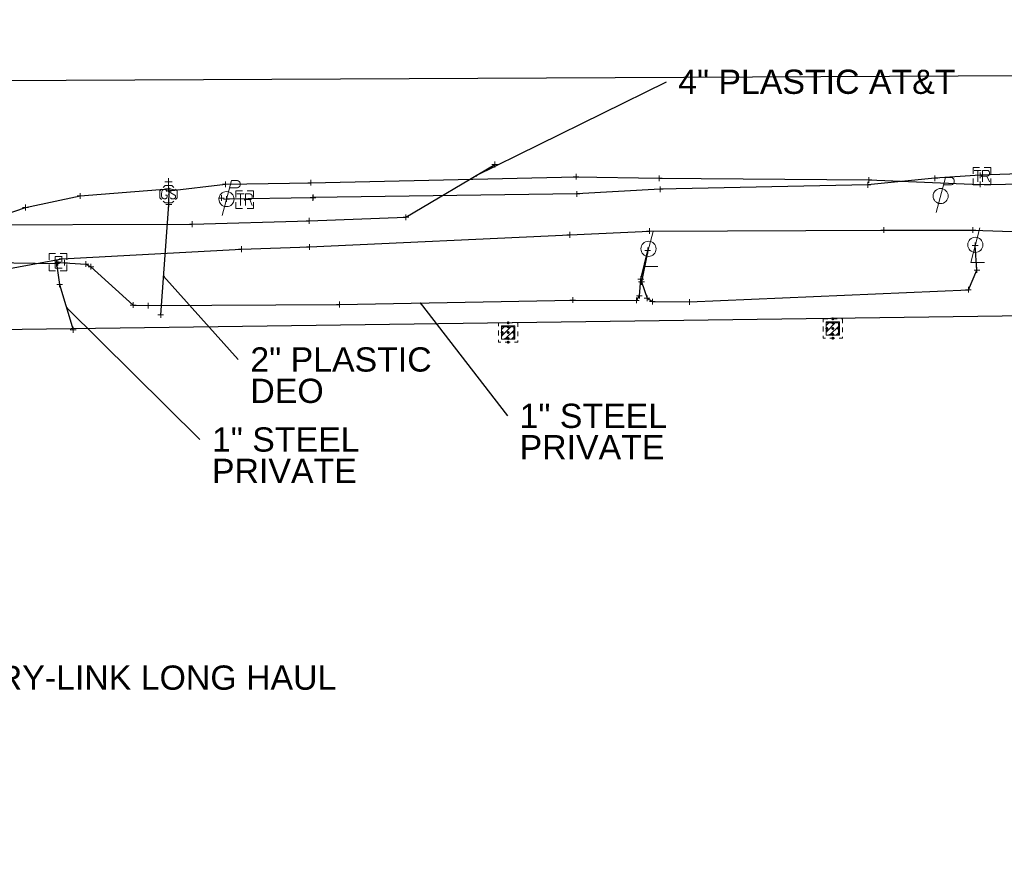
# Model space of a CAD drawing. Header units: feet. Extents: x 2474969 to 2485206, y 498780 to 500682.
# Tile 21 of 69: x 2477873 to 2478042, y 499918 to 500065. Entities that reach past the tile are written whole.
import ezdxf

# ---------------------------------------------------------------- set-up
doc = ezdxf.new("R2010")
doc.units = ezdxf.units.FT
doc.header["$MEASUREMENT"] = 0
for name, pattern in [('DGN Style 1', [0.063228, 0.000105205, -0.063123]), ('DGN Style 2', [0.017105, 0.010263, -0.006842]), ('DGN Style 4', [0.027369, 0.013684, -0.006842, 0, -0.006842]), ('DGN Style 5', [0.011974, 0.005132, -0.006842]), ('DGN Style 6', [6.093386, 0.003204, -1.281469, 2.242571, -1.281469, 0.003204, -1.281469]), ('DGN Style 7', [0.034211, 0.015395, -0.006842, 0.005132, -0.006842]), ('drainage01', [1.6, 0.85, -0.75]), ('interconnectex', [0]), ('OhDOT_USTN2', [0.11, 0.069, -0.041])]:
    doc.linetypes.add(name, pattern=pattern)
for name, color, linetype in [('DR_X_Cells', 151, 'OhDOT_USTN2'), ('LT_X_Poles', 2, 'Continuous'), ('SG_X_Interconnect_Cable', 7, 'interconnectex'), ('SG_X_PullBox', 7, 'Continuous'), ('TX_X_10', 7, 'Continuous'), ('UT_X_Electric', 1, 'elecex'), ('UT_X_Electric_Cells', 1, 'Continuous'), ('UT_X_FO', 30, 'foex'), ('UT_X_Gas', 190, 'gasex'), ('UT_X_Gas_Cells', 190, 'Continuous'), ('UT_X_Telecom', 30, 'teleex')]:
    doc.layers.add(name, color=color, linetype=linetype)
for name, color, linetype, lineweight in [('DR_X_Cells (Construction)', 5, 'DGN Style 2', 0), ('GK_Drainage_Nodes (Construction)', 7, 'Continuous', 53), ('SG_X_PullBox (Construction)', 7, 'Continuous', 0), ('UT_X_Electric_Cells (Construction)', 1, 'Continuous', 0), ('UT_X_Gas_Cells (Construction)', 2, 'Continuous', 0)]:
    doc.layers.add(name, color=color, linetype=linetype, lineweight=lineweight)
doc.layers.add('SV_X_Shot_Marker (Construction)', color=2, linetype='Continuous', lineweight=0, transparency=0.5)
doc.styles.get("Standard").update_dxf_attribs({"font": 'arial.ttf'})
doc.styles.add('Standard-Linetype-Ex', font='font30.shx')
doc.styles.add('Style-Arial', font='arial.ttf')
doc.linetypes.add('elecex', pattern='A,0.2,-0.1,0.2,-0.1,0.2,-0.1,0.2,-0.1,["E",Standard-Linetype-Ex,S=0.14,R=0,X=0,Y=-0.05],-0.2', length=1.4)
doc.linetypes.add('foex', pattern='A,0.2,-0.1,0.2,-0.1,0.2,-0.1,0.2,-0.1,["FO",Standard-Linetype-Ex,S=0.14,R=0,X=0,Y=-0.05],-0.3', length=1.5)
doc.linetypes.add('gasex', pattern='A,0.2,-0.1,0.2,-0.1,0.2,-0.1,0.2,-0.1,["G",Standard-Linetype-Ex,S=0.14,R=0,X=0,Y=-0.05],-0.25', length=1.45)
doc.linetypes.add('teleex', pattern='A,0.2,-0.1,0.2,-0.1,0.2,-0.1,0.2,-0.1,["T",Standard-Linetype-Ex,S=0.14,R=0,X=0,Y=-0.05],-0.2', length=1.4)
doc.dimstyles.get("Standard").update_dxf_attribs({"dimtxt": 0.18, "dimasz": 0.18, "dimexe": 0.18, "dimexo": 0.0625, "dimgap": 0.09, "dimtad": 0, "dimtih": 1, "dimtoh": 1, "dimdec": 4, "dimzin": 0, "dimdsep": 46, "dimtxsty": 'Standard', "dimcen": 0.09, "dimadec": 0, "dimazin": 0, "dimtfac": 1, "dimtdec": 4, "dimtofl": 0, "dimtmove": 0, "dimatfit": 3, "dimfxl": 1, "dimtolj": 1, "dimtzin": 0, "dimarcsym": 0})

# ---------------------------------------------------------------- blocks, each defined once
blk = doc.blocks.new('SVPT_811')
at = {"layer": 'SV_X_Shot_Marker (Construction)', "transparency": 33554495}
for p, q in [((-0.025, 0), (0.025, 0)), ((0, 0.025), (0, -0.025))]:
    blk.add_line(p, q, dxfattribs=at)
blk.add_point((0, 0), dxfattribs=at)
blk = doc.blocks.new('SVPT_812')
at = {"layer": 'SV_X_Shot_Marker (Construction)', "transparency": 33554495}
for p, q in [((-0.025, 0), (0.025, 0)), ((0, 0.025), (0, -0.025))]:
    blk.add_line(p, q, dxfattribs=at)
blk.add_point((0, 0), dxfattribs=at)
blk = doc.blocks.new('SVPT_813')
at = {"layer": 'SV_X_Shot_Marker (Construction)', "transparency": 33554495}
for p, q in [((-0.025, 0), (0.025, 0)), ((0, 0.025), (0, -0.025))]:
    blk.add_line(p, q, dxfattribs=at)
blk.add_point((0, 0), dxfattribs=at)
blk = doc.blocks.new('EBOX_12')
at = {"layer": 'UT_X_Electric_Cells', "color": 1, "linetype": 'Continuous', "lineweight": 0}
blk.add_line((-0.025, 0), (0.025, 0), dxfattribs=at)
at = {"layer": 'UT_X_Electric_Cells', "color": 1, "linetype": 'Continuous', "lineweight": 0, "flags": 128}
for points in [[(-0.02, 0.075), (-0.075, 0.075), (-0.075, 0.02)], [(0.0375, 0.05), (-0.025, 0.05), (-0.025, -0.05), (0.0375, -0.05)], [(0.075, 0.02), (0.075, 0.075), (0.02, 0.075)], [(-0.075, -0.02), (-0.075, -0.075), (-0.02, -0.075)], [(0.02, -0.075), (0.075, -0.075), (0.075, -0.02)]]:
    blk.add_lwpolyline(points, dxfattribs=at)
at = {"layer": 'UT_X_Electric_Cells (Construction)', "color": 1, "linetype": 'Continuous', "lineweight": 30}
blk.add_point((0, 0), dxfattribs=at)
blk = doc.blocks.new('SVPT_814')
at = {"layer": 'SV_X_Shot_Marker (Construction)', "transparency": 33554495}
for p, q in [((-0.025, 0), (0.025, 0)), ((0, 0.025), (0, -0.025))]:
    blk.add_line(p, q, dxfattribs=at)
blk.add_point((0, 0), dxfattribs=at)
blk = doc.blocks.new('SVPT_815')
at = {"layer": 'SV_X_Shot_Marker (Construction)', "transparency": 33554495}
for p, q in [((-0.025, 0), (0.025, 0)), ((0, 0.025), (0, -0.025))]:
    blk.add_line(p, q, dxfattribs=at)
blk.add_point((0, 0), dxfattribs=at)
blk = doc.blocks.new('SVPT_816')
at = {"layer": 'SV_X_Shot_Marker (Construction)', "transparency": 33554495}
for p, q in [((-0.025, 0), (0.025, 0)), ((0, 0.025), (0, -0.025))]:
    blk.add_line(p, q, dxfattribs=at)
blk.add_point((0, 0), dxfattribs=at)
blk = doc.blocks.new('SVPT_817')
at = {"layer": 'SV_X_Shot_Marker (Construction)', "transparency": 33554495}
for p, q in [((-0.025, 0), (0.025, 0)), ((0, 0.025), (0, -0.025))]:
    blk.add_line(p, q, dxfattribs=at)
blk.add_point((0, 0), dxfattribs=at)
blk = doc.blocks.new('SVPT_818')
at = {"layer": 'SV_X_Shot_Marker (Construction)', "transparency": 33554495}
for p, q in [((-0.025, 0), (0.025, 0)), ((0, 0.025), (0, -0.025))]:
    blk.add_line(p, q, dxfattribs=at)
blk.add_point((0, 0), dxfattribs=at)
blk = doc.blocks.new('SVPT_819')
at = {"layer": 'SV_X_Shot_Marker (Construction)', "transparency": 33554495}
for p, q in [((-0.025, 0), (0.025, 0)), ((0, 0.025), (0, -0.025))]:
    blk.add_line(p, q, dxfattribs=at)
blk.add_point((0, 0), dxfattribs=at)
blk = doc.blocks.new('SVPT_820')
at = {"layer": 'SV_X_Shot_Marker (Construction)', "transparency": 33554495}
for p, q in [((-0.025, 0), (0.025, 0)), ((0, 0.025), (0, -0.025))]:
    blk.add_line(p, q, dxfattribs=at)
blk.add_point((0, 0), dxfattribs=at)
blk = doc.blocks.new('SVPT_821')
at = {"layer": 'SV_X_Shot_Marker (Construction)', "transparency": 33554495}
for p, q in [((-0.025, 0), (0.025, 0)), ((0, 0.025), (0, -0.025))]:
    blk.add_line(p, q, dxfattribs=at)
blk.add_point((0, 0), dxfattribs=at)
blk = doc.blocks.new('CB22B-X_10')
at = {"layer": 'DR_X_Cells', "color": 5, "linetype": 'Continuous', "lineweight": 0}
for p, q in [((-1.15, -0.61), (0.61, 1.15)), ((-1.15, 0.52), (-0.52, 1.15)), ((-0.55, -1.15), (1.15, 0.55)), ((0.58, -1.15), (1.15, -0.58))]:
    blk.add_line(p, q, dxfattribs=at)
at = {"layer": 'DR_X_Cells', "color": 4, "linetype": 'drainage01', "lineweight": 0}
blk.add_3dface([(-1.67, 1.67), (1.67, 1.67), (1.67, -1.67), (-1.67, -1.67)], dxfattribs=at)
at = {"layer": 'DR_X_Cells', "color": 5, "linetype": 'Continuous', "lineweight": 0}
blk.add_3dface([(-1.15, 1.15), (1.15, 1.15), (1.15, -1.15), (-1.15, -1.15)], dxfattribs=at)
at = {"layer": 'DR_X_Cells (Construction)', "color": 251, "linetype": 'drainage01', "lineweight": 0}
blk.add_3dface([(-1, 1), (1, 1), (1, -1), (-1, -1)], dxfattribs=at)
at = {"layer": 'GK_Drainage_Nodes (Construction)', "color": 254, "linetype": 'DGN Style 6', "lineweight": 53}
for p in [(-1, 0), (0, 1), (1, 0), (0, -1)]:
    blk.add_point(p, dxfattribs=at)
at = {"layer": 'GK_Drainage_Nodes (Construction)', "color": 30, "linetype": 'DGN Style 2', "lineweight": 53}
blk.add_point((0, 1.67), dxfattribs=at)
at = {"layer": 'GK_Drainage_Nodes (Construction)', "color": 5, "linetype": 'DGN Style 7', "lineweight": 53}
blk.add_point((0, 0), dxfattribs=at)
at = {"layer": 'GK_Drainage_Nodes (Construction)', "color": 1, "linetype": 'DGN Style 5', "lineweight": 53}
blk.add_point((0, 0), dxfattribs=at)
at = {"layer": 'GK_Drainage_Nodes (Construction)', "color": 2, "linetype": 'DGN Style 4', "lineweight": 53}
blk.add_point((0, 0), dxfattribs=at)
at = {"layer": 'GK_Drainage_Nodes (Construction)', "color": 6, "linetype": 'DGN Style 1', "lineweight": 53}
blk.add_point((0, -1.67), dxfattribs=at)
blk = doc.blocks.new('SVPT_822')
at = {"layer": 'SV_X_Shot_Marker (Construction)', "transparency": 33554495}
for p, q in [((-0.025, 0), (0.025, 0)), ((0, 0.025), (0, -0.025))]:
    blk.add_line(p, q, dxfattribs=at)
blk.add_point((0, 0), dxfattribs=at)
blk = doc.blocks.new('SVPT_823')
at = {"layer": 'SV_X_Shot_Marker (Construction)', "transparency": 33554495}
for p, q in [((-0.025, 0), (0.025, 0)), ((0, 0.025), (0, -0.025))]:
    blk.add_line(p, q, dxfattribs=at)
blk.add_point((0, 0), dxfattribs=at)
blk = doc.blocks.new('SVPT_824')
at = {"layer": 'SV_X_Shot_Marker (Construction)', "transparency": 33554495}
for p, q in [((-0.025, 0), (0.025, 0)), ((0, 0.025), (0, -0.025))]:
    blk.add_line(p, q, dxfattribs=at)
blk.add_point((0, 0), dxfattribs=at)
blk = doc.blocks.new('SVPT_825')
at = {"layer": 'SV_X_Shot_Marker (Construction)', "transparency": 33554495}
for p, q in [((-0.025, 0), (0.025, 0)), ((0, 0.025), (0, -0.025))]:
    blk.add_line(p, q, dxfattribs=at)
blk.add_point((0, 0), dxfattribs=at)
blk = doc.blocks.new('LPOLE_11')
at = {"layer": 'LT_X_Poles', "color": 34, "linetype": 'Continuous', "lineweight": 0, "flags": 128}
blk.add_lwpolyline([(0.0393, 0.1477), (-0.0394, -0.1516), (0.0788, -0.1516)], dxfattribs=at)
at = {"layer": 'LT_X_Poles', "color": 34, "linetype": 'Continuous', "lineweight": 0}
blk.add_circle((0, 0), 0.065, dxfattribs=at)
blk = doc.blocks.new('SVPT_826')
at = {"layer": 'SV_X_Shot_Marker (Construction)', "transparency": 33554495}
for p, q in [((-0.025, 0), (0.025, 0)), ((0, 0.025), (0, -0.025))]:
    blk.add_line(p, q, dxfattribs=at)
blk.add_point((0, 0), dxfattribs=at)
blk = doc.blocks.new('SVPT_827')
at = {"layer": 'SV_X_Shot_Marker (Construction)', "transparency": 33554495}
for p, q in [((-0.025, 0), (0.025, 0)), ((0, 0.025), (0, -0.025))]:
    blk.add_line(p, q, dxfattribs=at)
blk.add_point((0, 0), dxfattribs=at)
blk = doc.blocks.new('SVPT_828')
at = {"layer": 'SV_X_Shot_Marker (Construction)', "transparency": 33554495}
for p, q in [((-0.025, 0), (0.025, 0)), ((0, 0.025), (0, -0.025))]:
    blk.add_line(p, q, dxfattribs=at)
blk.add_point((0, 0), dxfattribs=at)
blk = doc.blocks.new('SVPT_829')
at = {"layer": 'SV_X_Shot_Marker (Construction)', "transparency": 33554495}
for p, q in [((-0.025, 0), (0.025, 0)), ((0, 0.025), (0, -0.025))]:
    blk.add_line(p, q, dxfattribs=at)
blk.add_point((0, 0), dxfattribs=at)
blk = doc.blocks.new('CB22B-X_11')
at = {"layer": 'DR_X_Cells', "color": 5, "linetype": 'Continuous', "lineweight": 0}
for p, q in [((-1.15, -0.61), (0.61, 1.15)), ((-1.15, 0.52), (-0.52, 1.15)), ((-0.55, -1.15), (1.15, 0.55)), ((0.58, -1.15), (1.15, -0.58))]:
    blk.add_line(p, q, dxfattribs=at)
at = {"layer": 'DR_X_Cells', "color": 4, "linetype": 'drainage01', "lineweight": 0}
blk.add_3dface([(-1.67, 1.67), (1.67, 1.67), (1.67, -1.67), (-1.67, -1.67)], dxfattribs=at)
at = {"layer": 'DR_X_Cells', "color": 5, "linetype": 'Continuous', "lineweight": 0}
blk.add_3dface([(-1.15, 1.15), (1.15, 1.15), (1.15, -1.15), (-1.15, -1.15)], dxfattribs=at)
at = {"layer": 'DR_X_Cells (Construction)', "color": 251, "linetype": 'drainage01', "lineweight": 0}
blk.add_3dface([(-1, 1), (1, 1), (1, -1), (-1, -1)], dxfattribs=at)
at = {"layer": 'GK_Drainage_Nodes (Construction)', "color": 254, "linetype": 'DGN Style 6', "lineweight": 53}
for p in [(-1, 0), (0, 1), (1, 0), (0, -1)]:
    blk.add_point(p, dxfattribs=at)
at = {"layer": 'GK_Drainage_Nodes (Construction)', "color": 30, "linetype": 'DGN Style 2', "lineweight": 53}
blk.add_point((0, 1.67), dxfattribs=at)
at = {"layer": 'GK_Drainage_Nodes (Construction)', "color": 5, "linetype": 'DGN Style 7', "lineweight": 53}
blk.add_point((0, 0), dxfattribs=at)
at = {"layer": 'GK_Drainage_Nodes (Construction)', "color": 1, "linetype": 'DGN Style 5', "lineweight": 53}
blk.add_point((0, 0), dxfattribs=at)
at = {"layer": 'GK_Drainage_Nodes (Construction)', "color": 2, "linetype": 'DGN Style 4', "lineweight": 53}
blk.add_point((0, 0), dxfattribs=at)
at = {"layer": 'GK_Drainage_Nodes (Construction)', "color": 6, "linetype": 'DGN Style 1', "lineweight": 53}
blk.add_point((0, -1.67), dxfattribs=at)
blk = doc.blocks.new('SVPT_830')
at = {"layer": 'SV_X_Shot_Marker (Construction)', "transparency": 33554495}
for p, q in [((-0.025, 0), (0.025, 0)), ((0, 0.025), (0, -0.025))]:
    blk.add_line(p, q, dxfattribs=at)
blk.add_point((0, 0), dxfattribs=at)
blk = doc.blocks.new('SVPT_831')
at = {"layer": 'SV_X_Shot_Marker (Construction)', "transparency": 33554495}
for p, q in [((-0.025, 0), (0.025, 0)), ((0, 0.025), (0, -0.025))]:
    blk.add_line(p, q, dxfattribs=at)
blk.add_point((0, 0), dxfattribs=at)
blk = doc.blocks.new('SVPT_832')
at = {"layer": 'SV_X_Shot_Marker (Construction)', "transparency": 33554495}
for p, q in [((-0.025, 0), (0.025, 0)), ((0, 0.025), (0, -0.025))]:
    blk.add_line(p, q, dxfattribs=at)
blk.add_point((0, 0), dxfattribs=at)
blk = doc.blocks.new('LPOLE_12')
at = {"layer": 'LT_X_Poles', "color": 34, "linetype": 'Continuous', "lineweight": 0, "flags": 128}
blk.add_lwpolyline([(0.0393, 0.1477), (-0.0394, -0.1516), (0.0788, -0.1516)], dxfattribs=at)
at = {"layer": 'LT_X_Poles', "color": 34, "linetype": 'Continuous', "lineweight": 0}
blk.add_circle((0, 0), 0.065, dxfattribs=at)
blk = doc.blocks.new('PP_15')
at = {"layer": 'UT_X_Electric_Cells', "color": 1, "linetype": 'Continuous', "lineweight": 0}
for p, q in [((0.0428, 0.16), (-0.0375, -0.14)), ((0.0258, 0.0963), (0.0853, 0.0963)), ((0.0428, 0.16), (0.0853, 0.16))]:
    blk.add_line(p, q, dxfattribs=at)
blk.add_circle((0, 0), 0.065, dxfattribs=at)
at = {"layer": 'UT_X_Electric_Cells', "color": 1, "linetype": 'Continuous', "lineweight": 0, "extrusion": (0, 0, -1)}
blk.add_arc((-0.086, 0.1281), 0.0319, 88.8767, 271.1233, dxfattribs=at)
blk = doc.blocks.new('SIGPB_36')
at = {"layer": 'SG_X_PullBox', "color": 7, "linetype": 'Continuous', "lineweight": 0, "flags": 128}
for points in [[(-0.02, 0.075), (-0.075, 0.075), (-0.075, 0.02)], [(-0.0678, 0.05), (-0.0056, 0.05)], [(-0.0363, 0.05), (-0.0363, -0.05)], [(0.0056, -0.05), (0.0056, 0.05), (0.0434, 0.05), (0.0473, 0.0492), (0.0528, 0.0476), (0.0552, 0.0461), (0.0576, 0.0445), (0.0607, 0.0405), (0.0631, 0.0366), (0.0646, 0.0303), (0.0646, 0.0209), (0.0639, 0.0177), (0.0623, 0.013), (0.0591, 0.0075), (0.056, 0.0051), (0.0536, 0.0035), (0.052, 0.0027), (0.0497, 0.002), (0.0426, 0.0012), (0.0056, 0.0012)], [(0.075, 0.02), (0.075, 0.075), (0.02, 0.075)], [(0.0426, 0.0012), (0.0646, -0.05)], [(-0.075, -0.02), (-0.075, -0.075), (-0.02, -0.075)], [(0.02, -0.075), (0.075, -0.075), (0.075, -0.02)]]:
    blk.add_lwpolyline(points, dxfattribs=at)
at = {"layer": 'SG_X_PullBox (Construction)', "color": 7, "linetype": 'Continuous', "lineweight": 30}
blk.add_point((0, 0), dxfattribs=at)
blk = doc.blocks.new('SVPT_836')
at = {"layer": 'SV_X_Shot_Marker (Construction)', "transparency": 33554495}
for p, q in [((-0.025, 0), (0.025, 0)), ((0, 0.025), (0, -0.025))]:
    blk.add_line(p, q, dxfattribs=at)
blk.add_point((0, 0), dxfattribs=at)
blk = doc.blocks.new('SVPT_837')
at = {"layer": 'SV_X_Shot_Marker (Construction)', "transparency": 33554495}
for p, q in [((-0.025, 0), (0.025, 0)), ((0, 0.025), (0, -0.025))]:
    blk.add_line(p, q, dxfattribs=at)
blk.add_point((0, 0), dxfattribs=at)
blk = doc.blocks.new('SVPT_838')
at = {"layer": 'SV_X_Shot_Marker (Construction)', "transparency": 33554495}
for p, q in [((-0.025, 0), (0.025, 0)), ((0, 0.025), (0, -0.025))]:
    blk.add_line(p, q, dxfattribs=at)
blk.add_point((0, 0), dxfattribs=at)
blk = doc.blocks.new('SVPT_839')
at = {"layer": 'SV_X_Shot_Marker (Construction)', "transparency": 33554495}
for p, q in [((-0.025, 0), (0.025, 0)), ((0, 0.025), (0, -0.025))]:
    blk.add_line(p, q, dxfattribs=at)
blk.add_point((0, 0), dxfattribs=at)
blk = doc.blocks.new('SVPT_840')
at = {"layer": 'SV_X_Shot_Marker (Construction)', "transparency": 33554495}
for p, q in [((-0.025, 0), (0.025, 0)), ((0, 0.025), (0, -0.025))]:
    blk.add_line(p, q, dxfattribs=at)
blk.add_point((0, 0), dxfattribs=at)
blk = doc.blocks.new('SVPT_841')
at = {"layer": 'SV_X_Shot_Marker (Construction)', "transparency": 33554495}
for p, q in [((-0.025, 0), (0.025, 0)), ((0, 0.025), (0, -0.025))]:
    blk.add_line(p, q, dxfattribs=at)
blk.add_point((0, 0), dxfattribs=at)
blk = doc.blocks.new('SVPT_842')
at = {"layer": 'SV_X_Shot_Marker (Construction)', "transparency": 33554495}
for p, q in [((-0.025, 0), (0.025, 0)), ((0, 0.025), (0, -0.025))]:
    blk.add_line(p, q, dxfattribs=at)
blk.add_point((0, 0), dxfattribs=at)
blk = doc.blocks.new('SVPT_843')
at = {"layer": 'SV_X_Shot_Marker (Construction)', "transparency": 33554495}
for p, q in [((-0.025, 0), (0.025, 0)), ((0, 0.025), (0, -0.025))]:
    blk.add_line(p, q, dxfattribs=at)
blk.add_point((0, 0), dxfattribs=at)
blk = doc.blocks.new('SVPT_844')
at = {"layer": 'SV_X_Shot_Marker (Construction)', "transparency": 33554495}
for p, q in [((-0.025, 0), (0.025, 0)), ((0, 0.025), (0, -0.025))]:
    blk.add_line(p, q, dxfattribs=at)
blk.add_point((0, 0), dxfattribs=at)
blk = doc.blocks.new('SVPT_845')
at = {"layer": 'SV_X_Shot_Marker (Construction)', "transparency": 33554495}
for p, q in [((-0.025, 0), (0.025, 0)), ((0, 0.025), (0, -0.025))]:
    blk.add_line(p, q, dxfattribs=at)
blk.add_point((0, 0), dxfattribs=at)
blk = doc.blocks.new('SVPT_846')
at = {"layer": 'SV_X_Shot_Marker (Construction)', "transparency": 33554495}
for p, q in [((-0.025, 0), (0.025, 0)), ((0, 0.025), (0, -0.025))]:
    blk.add_line(p, q, dxfattribs=at)
blk.add_point((0, 0), dxfattribs=at)
blk = doc.blocks.new('SVPT_847')
at = {"layer": 'SV_X_Shot_Marker (Construction)', "transparency": 33554495}
for p, q in [((-0.025, 0), (0.025, 0)), ((0, 0.025), (0, -0.025))]:
    blk.add_line(p, q, dxfattribs=at)
blk.add_point((0, 0), dxfattribs=at)
blk = doc.blocks.new('SVPT_848')
at = {"layer": 'SV_X_Shot_Marker (Construction)', "transparency": 33554495}
for p, q in [((-0.025, 0), (0.025, 0)), ((0, 0.025), (0, -0.025))]:
    blk.add_line(p, q, dxfattribs=at)
blk.add_point((0, 0), dxfattribs=at)
blk = doc.blocks.new('SVPT_849')
at = {"layer": 'SV_X_Shot_Marker (Construction)', "transparency": 33554495}
for p, q in [((-0.025, 0), (0.025, 0)), ((0, 0.025), (0, -0.025))]:
    blk.add_line(p, q, dxfattribs=at)
blk.add_point((0, 0), dxfattribs=at)
blk = doc.blocks.new('SVPT_850')
at = {"layer": 'SV_X_Shot_Marker (Construction)', "transparency": 33554495}
for p, q in [((-0.025, 0), (0.025, 0)), ((0, 0.025), (0, -0.025))]:
    blk.add_line(p, q, dxfattribs=at)
blk.add_point((0, 0), dxfattribs=at)
blk = doc.blocks.new('SVPT_851')
at = {"layer": 'SV_X_Shot_Marker (Construction)', "transparency": 33554495}
for p, q in [((-0.025, 0), (0.025, 0)), ((0, 0.025), (0, -0.025))]:
    blk.add_line(p, q, dxfattribs=at)
blk.add_point((0, 0), dxfattribs=at)
blk = doc.blocks.new('SVPT_852')
at = {"layer": 'SV_X_Shot_Marker (Construction)', "transparency": 33554495}
for p, q in [((-0.025, 0), (0.025, 0)), ((0, 0.025), (0, -0.025))]:
    blk.add_line(p, q, dxfattribs=at)
blk.add_point((0, 0), dxfattribs=at)
blk = doc.blocks.new('SVPT_853')
at = {"layer": 'SV_X_Shot_Marker (Construction)', "transparency": 33554495}
for p, q in [((-0.025, 0), (0.025, 0)), ((0, 0.025), (0, -0.025))]:
    blk.add_line(p, q, dxfattribs=at)
blk.add_point((0, 0), dxfattribs=at)
blk = doc.blocks.new('SVPT_854')
at = {"layer": 'SV_X_Shot_Marker (Construction)', "transparency": 33554495}
for p, q in [((-0.025, 0), (0.025, 0)), ((0, 0.025), (0, -0.025))]:
    blk.add_line(p, q, dxfattribs=at)
blk.add_point((0, 0), dxfattribs=at)
blk = doc.blocks.new('SVPT_855')
at = {"layer": 'SV_X_Shot_Marker (Construction)', "transparency": 33554495}
for p, q in [((-0.025, 0), (0.025, 0)), ((0, 0.025), (0, -0.025))]:
    blk.add_line(p, q, dxfattribs=at)
blk.add_point((0, 0), dxfattribs=at)
blk = doc.blocks.new('SVPT_856')
at = {"layer": 'SV_X_Shot_Marker (Construction)', "transparency": 33554495}
for p, q in [((-0.025, 0), (0.025, 0)), ((0, 0.025), (0, -0.025))]:
    blk.add_line(p, q, dxfattribs=at)
blk.add_point((0, 0), dxfattribs=at)
blk = doc.blocks.new('SVPT_857')
at = {"layer": 'SV_X_Shot_Marker (Construction)', "transparency": 33554495}
for p, q in [((-0.025, 0), (0.025, 0)), ((0, 0.025), (0, -0.025))]:
    blk.add_line(p, q, dxfattribs=at)
blk.add_point((0, 0), dxfattribs=at)
blk = doc.blocks.new('SVPT_858')
at = {"layer": 'SV_X_Shot_Marker (Construction)', "transparency": 33554495}
for p, q in [((-0.025, 0), (0.025, 0)), ((0, 0.025), (0, -0.025))]:
    blk.add_line(p, q, dxfattribs=at)
blk.add_point((0, 0), dxfattribs=at)
blk = doc.blocks.new('PP_16')
at = {"layer": 'UT_X_Electric_Cells', "color": 1, "linetype": 'Continuous', "lineweight": 0}
for p, q in [((0.0428, 0.16), (-0.0375, -0.14)), ((0.0258, 0.0962), (0.0853, 0.0962)), ((0.0428, 0.16), (0.0853, 0.16))]:
    blk.add_line(p, q, dxfattribs=at)
blk.add_circle((0, 0), 0.065, dxfattribs=at)
at = {"layer": 'UT_X_Electric_Cells', "color": 1, "linetype": 'Continuous', "lineweight": 0, "extrusion": (0, 0, -1)}
blk.add_arc((-0.086, 0.1281), 0.0319, 88.8767, 271.1233, dxfattribs=at)
blk = doc.blocks.new('SIGPB_37')
at = {"layer": 'SG_X_PullBox', "color": 7, "linetype": 'Continuous', "lineweight": 0, "flags": 128}
for points in [[(-0.02, 0.075), (-0.075, 0.075), (-0.075, 0.02)], [(-0.0678, 0.05), (-0.0056, 0.05)], [(-0.0363, 0.05), (-0.0363, -0.05)], [(0.0056, -0.05), (0.0056, 0.05), (0.0434, 0.05), (0.0473, 0.0492), (0.0528, 0.0476), (0.0552, 0.0461), (0.0576, 0.0445), (0.0607, 0.0405), (0.0631, 0.0366), (0.0646, 0.0303), (0.0646, 0.0209), (0.0639, 0.0177), (0.0623, 0.013), (0.0591, 0.0075), (0.056, 0.0051), (0.0536, 0.0035), (0.052, 0.0027), (0.0497, 0.002), (0.0426, 0.0012), (0.0056, 0.0012)], [(0.075, 0.02), (0.075, 0.075), (0.02, 0.075)], [(0.0426, 0.0012), (0.0646, -0.05)], [(-0.075, -0.02), (-0.075, -0.075), (-0.02, -0.075)], [(0.02, -0.075), (0.075, -0.075), (0.075, -0.02)]]:
    blk.add_lwpolyline(points, dxfattribs=at)
at = {"layer": 'SG_X_PullBox (Construction)', "color": 7, "linetype": 'Continuous', "lineweight": 30}
blk.add_point((0, 0), dxfattribs=at)
blk = doc.blocks.new('SVPT_859')
at = {"layer": 'SV_X_Shot_Marker (Construction)', "transparency": 33554495}
for p, q in [((-0.025, 0), (0.025, 0)), ((0, 0.025), (0, -0.025))]:
    blk.add_line(p, q, dxfattribs=at)
blk.add_point((0, 0), dxfattribs=at)
blk = doc.blocks.new('SVPT_860')
at = {"layer": 'SV_X_Shot_Marker (Construction)', "transparency": 33554495}
for p, q in [((-0.025, 0), (0.025, 0)), ((0, 0.025), (0, -0.025))]:
    blk.add_line(p, q, dxfattribs=at)
blk.add_point((0, 0), dxfattribs=at)
blk = doc.blocks.new('SVPT_861')
at = {"layer": 'SV_X_Shot_Marker (Construction)', "transparency": 33554495}
for p, q in [((-0.025, 0), (0.025, 0)), ((0, 0.025), (0, -0.025))]:
    blk.add_line(p, q, dxfattribs=at)
blk.add_point((0, 0), dxfattribs=at)
blk = doc.blocks.new('SVPT_862')
at = {"layer": 'SV_X_Shot_Marker (Construction)', "transparency": 33554495}
for p, q in [((-0.025, 0), (0.025, 0)), ((0, 0.025), (0, -0.025))]:
    blk.add_line(p, q, dxfattribs=at)
blk.add_point((0, 0), dxfattribs=at)
blk = doc.blocks.new('SVPT_863')
at = {"layer": 'SV_X_Shot_Marker (Construction)', "transparency": 33554495}
for p, q in [((-0.025, 0), (0.025, 0)), ((0, 0.025), (0, -0.025))]:
    blk.add_line(p, q, dxfattribs=at)
blk.add_point((0, 0), dxfattribs=at)
blk = doc.blocks.new('GSS_6')
at = {"layer": 'UT_X_Gas_Cells', "color": 34, "linetype": 'Continuous', "lineweight": 0}
for p, q in [((0.0318, 0.1058), (-0.0319, 0.1058)), ((0, 0.0741), (0, 0.1376))]:
    blk.add_line(p, q, dxfattribs=at)
at = {"layer": 'UT_X_Gas_Cells', "color": 34, "linetype": 'Continuous', "lineweight": 0, "flags": 128}
for points in [[(-0.0588, 0.0448), (-0.0741, 0.0297), (-0.0741, -0.0296), (-0.059, -0.0447)], [(-0.0129, 0.0242), (-0.0135, 0.0274), (-0.0154, 0.0305), (-0.0186, 0.0337), (-0.023, 0.0375), (-0.0261, 0.0387), (-0.0287, 0.0394), (-0.0324, 0.04), (-0.04, 0.04), (-0.0431, 0.0394), (-0.045, 0.0387), (-0.0476, 0.0375), (-0.0526, 0.0337), (-0.0557, 0.0293), (-0.0576, 0.0242), (-0.0589, 0.0173), (-0.0602, 0.0072), (-0.0602, -0.006), (-0.0595, -0.0167), (-0.057, -0.0249), (-0.0532, -0.0324), (-0.0501, -0.035), (-0.0463, -0.0375), (-0.0394, -0.04), (-0.0324, -0.04), (-0.0255, -0.0387), (-0.023, -0.0375), (-0.0205, -0.0362), (-0.018, -0.0337), (-0.0154, -0.0299), (-0.0129, -0.0243), (-0.0129, -0.0085), (-0.0261, -0.0085)], [(0.0448, 0.0588), (0.0296, 0.0741), (-0.0297, 0.0741), (-0.0448, 0.059)], [(0.057, 0.0343), (0.0557, 0.0356), (0.0539, 0.0368), (0.0482, 0.0387), (0.0413, 0.04), (0.0362, 0.04), (0.0343, 0.04), (0.0261, 0.0381), (0.0192, 0.0343), (0.0148, 0.0293), (0.0135, 0.0242), (0.0135, 0.0205), (0.0148, 0.0154), (0.0198, 0.011), (0.0545, -0.0079), (0.0576, -0.0104), (0.0589, -0.0129), (0.0602, -0.0167), (0.0602, -0.0205), (0.0595, -0.0243), (0.0589, -0.0268), (0.0576, -0.0299), (0.0564, -0.0324), (0.0551, -0.0343), (0.0532, -0.0362), (0.0513, -0.0375), (0.0488, -0.0387), (0.0469, -0.0394), (0.0413, -0.04), (0.0324, -0.04), (0.0268, -0.0387), (0.0186, -0.0343), (0.0135, -0.0306)], [(0.0588, -0.0447), (0.074, -0.0296), (0.074, 0.0297), (0.0588, 0.0448)], [(-0.045, -0.0587), (-0.0297, -0.074), (0.0296, -0.074), (0.0448, -0.0588)]]:
    blk.add_lwpolyline(points, dxfattribs=at)
at = {"layer": 'UT_X_Gas_Cells (Construction)', "color": 34, "linetype": 'Continuous', "lineweight": 13}
blk.add_point((0, 0), dxfattribs=at)
blk = doc.blocks.new('SVPT_864')
at = {"layer": 'SV_X_Shot_Marker (Construction)', "transparency": 33554495}
for p, q in [((-0.025, 0), (0.025, 0)), ((0, 0.025), (0, -0.025))]:
    blk.add_line(p, q, dxfattribs=at)
blk.add_point((0, 0), dxfattribs=at)
blk = doc.blocks.new('SVPT_865')
at = {"layer": 'SV_X_Shot_Marker (Construction)', "transparency": 33554495}
for p, q in [((-0.025, 0), (0.025, 0)), ((0, 0.025), (0, -0.025))]:
    blk.add_line(p, q, dxfattribs=at)
blk.add_point((0, 0), dxfattribs=at)
blk = doc.blocks.new('SVPT_866')
at = {"layer": 'SV_X_Shot_Marker (Construction)', "transparency": 33554495}
for p, q in [((-0.025, 0), (0.025, 0)), ((0, 0.025), (0, -0.025))]:
    blk.add_line(p, q, dxfattribs=at)
blk.add_point((0, 0), dxfattribs=at)
blk = doc.blocks.new('SVPT_869')
at = {"layer": 'SV_X_Shot_Marker (Construction)', "transparency": 33554495}
for p, q in [((-0.025, 0), (0.025, 0)), ((0, 0.025), (0, -0.025))]:
    blk.add_line(p, q, dxfattribs=at)
blk.add_point((0, 0), dxfattribs=at)
blk = doc.blocks.new('TerminatorOpen_0.5')
at = {"color": 0, "linetype": 'ByBlock', "lineweight": -2}
for q in [(-1, 0.25), (-1, 0), (-1, -0.25)]:
    blk.add_line((0, 0), q, dxfattribs=at)

msp = doc.modelspace()

# ---------------------------------------------------------------- linework, layer by layer
at = {"layer": 'SG_X_Interconnect_Cable'}
msp.add_polyline3d([(2478103.9, 500040.87, 1096.06), (2478037.83, 500038.61, 1095.09), (2478030.06, 500038.1, 1094.99), (2478018.53, 500036.97, 1094.86), (2477982.82, 500036.21, 1094.42), (2477968.5, 500035.4, 1093.98), (2477923.15, 500034.81, 1093.23), (2477923.14, 500034.73, 1093.22), (2477908.27, 500034.52, 1092.65)], dxfattribs=at)
at = {"layer": 'TX_X_10', "flags": 128}
msp.add_lwpolyline([(2477769.95, 500054.35), (2477803.71, 499918.26), (2477849.8, 499929.69), (2477829.5, 499998.87), (2477857.5, 500011.97), (2478851.28, 500025.47), (2479972.66, 500033.68), (2479972.96, 499992.65), (2480049.05, 499993.16), (2480040.12, 500065.36)], close=True, dxfattribs=at)
at = {"layer": 'UT_X_Electric', "flags": 128}
for points in [[(2477863.48, 500025.35), (2477871.7, 500023.54), (2477879.05, 500023.44), (2477879.58, 500019.85), (2477881.91, 500012.03)], [(2477879.25, 500023.61), (2477880.41, 500023.58), (2477884.11, 500023.35), (2477884.97, 500022.89), (2477892.21, 500016.3), (2477894.81, 500016.2), (2477927.68, 500016.4), (2477967.79, 500017.16), (2477978.74, 500017.11), (2477979.26, 500017.9), (2477979.51, 500020.74), (2477980.69, 500025.68), (2477979.62, 500020.29), (2477980.58, 500017.47), (2477981.5, 500016.89), (2477987.89, 500016.84), (2478035.83, 500018.94), (2478037.3, 500022.32), (2478036.98, 500026.55)]]:
    msp.add_lwpolyline(points, dxfattribs=at)
at = {"layer": 'UT_X_FO', "flags": 128}
msp.add_lwpolyline([(2477803.46, 500018.81), (2477830.07, 500024.36), (2477848.87, 500025.97), (2477850.86, 500026), (2477850.98, 500024.13), (2477853.34, 500021.98), (2477856.2, 500021), (2477870.98, 500022.56), (2477879.98, 500024.22), (2477910.84, 500025.91), (2477922.52, 500026.29), (2477967.3, 500028.36), (2477980.98, 500029.03), (2478021.3, 500029.19), (2478036.6, 500029.19), (2478092.87, 500027.31)], dxfattribs=at)
at = {"layer": 'UT_X_Gas', "flags": 128}
for points in [[(2477896.96, 500014.59), (2477898.35, 500033.61), (2477898.39, 500035.94), (2477908.09, 500037.07), (2477922.74, 500037.34), (2477968.36, 500038.37), (2477982.66, 500038.09), (2478018.72, 500037.81), (2478037.86, 500037.05), (2478103.51, 500037.87)], [(2477805.86, 499931.98), (2477814.63, 499952.9), (2477825.29, 499983.96), (2477829.98, 499994.06), (2477836.51, 500009.95), (2477835.42, 500015.79), (2477843.17, 500022.53), (2477853.89, 500026.7), (2477861.98, 500029.08), (2477873.72, 500033.07), (2477883.09, 500035.06), (2477898.27, 500036.29)]]:
    msp.add_lwpolyline(points, dxfattribs=at)
at = {"layer": 'UT_X_Telecom', "flags": 128}
msp.add_lwpolyline([(2477434.31, 499977.67), (2477434.98, 499978.24), (2477432.6, 499983.62), (2477432.1, 499992.09), (2477432.73, 499996.74), (2477435.73, 500003.91), (2477440.62, 500011.8), (2477446.58, 500018.86), (2477454.77, 500023.54), (2477455.68, 500023.73), (2477469.63, 500025.37), (2477500.76, 500025.57), (2477580.79, 500026.47), (2477633.23, 500028.4), (2477680.74, 500029.85), (2477700.25, 500030.01), (2477711.97, 500031.24), (2477719.01, 500031.54), (2477729.92, 500031.07), (2477772.17, 500031.63), (2477776.76, 500031.35), (2477784.17, 500030.94), (2477817.56, 500029.3), (2477817.82, 500029.19), (2477824.61, 500028.75), (2477833.47, 500029.96), (2477861.2, 500030.07), (2477902.38, 500030.2), (2477922.47, 500030.77), (2477939.12, 500031.39), (2477954.41, 500040.47)], dxfattribs=at)

# ---------------------------------------------------------------- block references
at = {"layer": 'DR_X_Cells', "color": 5, "linetype": 'Continuous', "lineweight": 0}
for name, p in [('CB22B-X_10', (2477956.69, 500011.57, 1092.4)), ('CB22B-X_11', (2478012.5, 500012.25, 1092.63))]:
    msp.add_blockref(name, p, dxfattribs=at)
at = {"layer": 'LT_X_Poles', "color": 34, "linetype": 'Continuous', "lineweight": 0, "xscale": 20, "yscale": 20, "zscale": 20}
for name, p in [('LPOLE_11', (2477980.83, 500025.97, 1092.87)), ('LPOLE_12', (2478037.02, 500026.65, 1093.79))]:
    msp.add_blockref(name, p, dxfattribs=at)
at = {"layer": 'SG_X_PullBox', "color": 7, "linetype": 'Continuous', "lineweight": 0, "xscale": 20, "yscale": 20, "zscale": 20}
for name, p in [('SIGPB_36', (2478038.16, 500038.46, 1095.05)), ('SIGPB_37', (2477911.4, 500034.41, 1092.72))]:
    msp.add_blockref(name, p, dxfattribs=at)
at = {"layer": 'SV_X_Shot_Marker (Construction)', "transparency": 33554495, "xscale": 20, "yscale": 20, "zscale": 20}
for name, p in [('SVPT_849', (2477954.41, 500040.47, 1093.26)), ('SVPT_846', (2477968.36, 500038.37, 1093.94)), ('SVPT_845', (2477982.66, 500038.09, 1094.23)), ('SVPT_839', (2478030.06, 500038.1, 1094.99)), ('SVPT_836', (2478037.83, 500038.61, 1095.09)), ('SVPT_856', (2477908.09, 500037.07, 1092.64)), ('SVPT_855', (2477922.74, 500037.34, 1093.19)), ('SVPT_840', (2478018.53, 500036.97, 1094.86)), ('SVPT_841', (2478018.72, 500037.81, 1094.82)), ('SVPT_837', (2478037.86, 500037.05, 1095.08)), ('SVPT_865', (2477883.09, 500035.06, 1092.26)), ('SVPT_864', (2477898.27, 500036.29, 1092.36)), ('SVPT_861', (2477898.39, 500035.94, 1092.32)), ('SVPT_857', (2477907.39, 500034.69, 1092.71)), ('SVPT_854', (2477923.14, 500034.73, 1093.22)), ('SVPT_853', (2477923.15, 500034.81, 1093.23)), ('SVPT_847', (2477968.5, 500035.4, 1093.98)), ('SVPT_844', (2477982.82, 500036.21, 1094.42)), ('SVPT_866', (2477873.72, 500033.07, 1091.9)), ('SVPT_862', (2477898.35, 500033.61, 1092.47)), ('SVPT_858', (2477908.27, 500034.52, 1092.65)), ('SVPT_850', (2477939.12, 500031.39, 1093.29)), ('SVPT_860', (2477902.38, 500030.2, 1092.54)), ('SVPT_852', (2477922.47, 500030.77, 1092.93)), ('SVPT_848', (2477967.3, 500028.36, 1093.79)), ('SVPT_843', (2477980.98, 500029.03, 1094.08)), ('SVPT_842', (2478021.3, 500029.19, 1095.07)), ('SVPT_838', (2478036.6, 500029.19, 1095.07)), ('SVPT_851', (2477922.52, 500026.29, 1093.15)), ('SVPT_832', (2478036.98, 500026.55, 1093.88)), ('SVPT_859', (2477910.84, 500025.91, 1093.05)), ('SVPT_825', (2477980.69, 500025.68, 1093.06)), ('SVPT_811', (2477879.05, 500023.44, 1093.01)), ('SVPT_814', (2477879.25, 500023.61, 1092.99)), ('SVPT_869', (2477879.98, 500024.22, 1092.75)), ('SVPT_815', (2477880.41, 500023.58, 1092.82)), ('SVPT_816', (2477884.11, 500023.35, 1092.81)), ('SVPT_817', (2477884.97, 500022.89, 1093.25)), ('SVPT_831', (2478037.3, 500022.32, 1093.61)), ('SVPT_812', (2477879.58, 500019.85, 1092.71)), ('SVPT_824', (2477979.51, 500020.74, 1092.81)), ('SVPT_826', (2477979.62, 500020.29, 1092.85)), ('SVPT_823', (2477979.26, 500017.9, 1092.79)), ('SVPT_830', (2478035.83, 500018.94, 1093.55)), ('SVPT_818', (2477892.21, 500016.3, 1092.68)), ('SVPT_819', (2477894.81, 500016.2, 1092.7)), ('SVPT_820', (2477927.68, 500016.4, 1092.87)), ('SVPT_821', (2477967.79, 500017.16, 1092.76)), ('SVPT_822', (2477978.74, 500017.11, 1092.79)), ('SVPT_827', (2477980.58, 500017.47, 1092.83)), ('SVPT_828', (2477981.5, 500016.89, 1092.81)), ('SVPT_829', (2477987.89, 500016.84, 1092.77)), ('SVPT_863', (2477896.96, 500014.59, 1092.63)), ('SVPT_813', (2477881.91, 500012.03, 1092.61))]:
    msp.add_blockref(name, p, dxfattribs=at)
at = {"layer": 'UT_X_Electric_Cells', "color": 1, "linetype": 'Continuous', "lineweight": 0, "xscale": 20, "yscale": 20, "zscale": 20}
for name, p in [('PP_16', (2477908.27, 500034.52, 1092.63)), ('PP_15', (2478031.05, 500035.04, 1095.14)), ('EBOX_12', (2477879.29, 500023.67, 1092.98))]:
    msp.add_blockref(name, p, dxfattribs=at)
at = {"layer": 'UT_X_Gas_Cells', "color": 34, "linetype": 'Continuous', "lineweight": 13, "xscale": 20, "yscale": 20, "zscale": 20}
msp.add_blockref('GSS_6', (2477898.3, 500035.35, 1092.31), dxfattribs=at)

# ---------------------------------------------------------------- texts
at = {"layer": 'Defpoints', "color": 7, "style": 'Style-Arial'}
for s, insert, char_height, attachment_point, rotation, line_spacing_factor in [('4" PLASTIC AT&T', (2477985.93, 500054.66, 1090.98), 4.1671, 4, 360, 0.6), ('2" PLASTIC\\PDEO', (2477912.37, 500009.03, 1092.58), 4.167, 1, 0, 0.776524), ('CENTURY-LINK LONG HAUL', (2477848.89, 499952.22, 1090.69), 4.1671, 4, 0, 0.6)]:
    msp.add_mtext(s, dxfattribs=dict(at, insert=insert, char_height=char_height, attachment_point=attachment_point, rotation=rotation, line_spacing_factor=line_spacing_factor))
at = {"layer": 'Defpoints', "color": 7, "char_height": 4.167, "attachment_point": 1, "line_spacing_factor": 0.776524, "style": 'Style-Arial'}
for insert in [(2477958.66, 499999.34, 1092.83), (2477905.77, 499995.27, 1092.66)]:
    msp.add_mtext('1" STEEL \\PPRIVATE', dxfattribs=dict(at, insert=insert))

# ---------------------------------------------------------------- leaders
at = {"layer": 'Defpoints'}
for points in [[(2477951.08, 500038.49, 1093.27), (2477983.92, 500054.66, 1093.27)], [(2477897.45, 500021.29, 1092.58), (2477910.29, 500006.95, 1092.58)], [(2477941.56, 500016.66, 1092.83), (2477956.57, 499997.26, 1092.83)], [(2477880.76, 500015.89, 1092.66), (2477903.68, 499993.19, 1092.66)]]:
    msp.add_leader(points, dimstyle='Standard', override={"dimscale": 0, "dimtxt": 0.208348, "dimasz": 0.208348, "dimgap": 0.104174, "dimtad": 0, "dimtxsty": 'Style-Arial', "dimldrblk": 'TerminatorOpen_0.5'}, dxfattribs=at)

doc.saveas('drawing.dxf')
